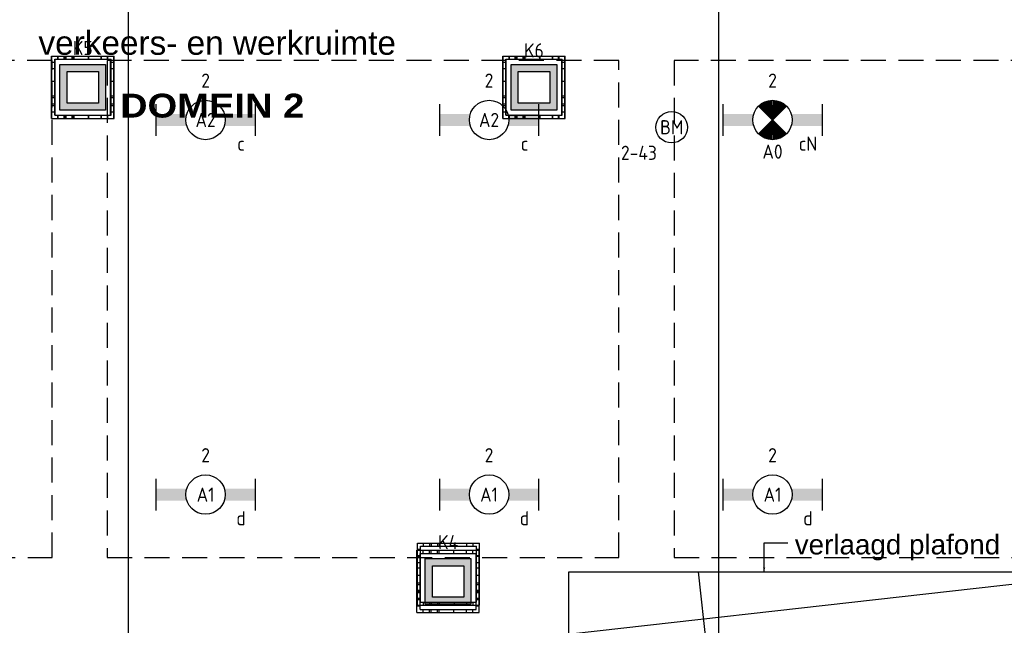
# Model space of a CAD drawing. Header units: millimetres. Extents: x -38031 to 110605, y -22066 to 88711.
# Tile 29 of 150: x 34920 to 41172, y 5248 to 9092. Entities that reach past the tile are written whole.
import ezdxf
from ezdxf.enums import TextEntityAlignment as Align

# ---------------------------------------------------------------- set-up
doc = ezdxf.new("R2010")
doc.units = ezdxf.units.MM
doc.header["$LTSCALE"] = 50
doc.linetypes.add('HIDDEN2', pattern=[4.7625, 3.175, -1.5875])
doc.linetypes.add('STYLE_06', pattern=[1.04164, 0.625, -0.20828, 0.06943, -0.13893])
for name, color, linetype in [('AB$1A---_ATTRIB035', 8, 'Continuous'), ('AL$1A---_ALGEMEEN', 8, 'Continuous'), ('AT$1A---_TEKST100', 8, 'Continuous'), ('Bouwkundig', 8, 'Continuous'), ('EB6511--_ATTRIB', 2, 'Continuous'), ('EL6222--', 3, 'Continuous'), ('EL6311--', 3, 'Continuous'), ('EL6311--nv', 3, 'Continuous'), ('EL6511--', 3, 'Continuous'), ('LICHT_TEXT018', 1, 'Continuous'), ('stramien', 1, 'Continuous'), ('versterkte strook', 7, 'Continuous'), ('Vloerdoos', 3, 'Continuous'), ('Vloerdoos (1e)', 51, 'Continuous'), ('Vloerdoos OUD', 51, 'Continuous')]:
    doc.layers.add(name, color=color, linetype=linetype)
doc.styles.add('Arial', font='ARIAL.TTF')
doc.styles.add('Arial Black', font='txt')
doc.styles.add('BURO-018', font='iso.shx', dxfattribs={"height": 90})
doc.styles.add('NORATT', font='isocp.shx')
doc.styles.get("Standard").update_dxf_attribs({"font": 'iso.shx'})
doc.dimstyles.new('VyA', dxfattribs={"dimtxt": 2.272868, "dimasz": 2.120801, "dimexe": 1.5, "dimexo": 1.59, "dimgap": 0.5, "dimtad": 1, "dimdec": 0, "dimzin": 11, "dimtxsty": 'Arial', "dimblk": 'VW_SLASH', "dimcen": 0, "dimdle": 1, "dimazin": 0, "dimtfac": 0.8, "dimtdec": 0, "dimtix": 1, "dimtmove": 0, "dimatfit": 0, "dimldrblk": 'VW_FILLEDARROW', "dimfxl": 0, "dimfrac": 2, "dimtolj": 1, "dimtzin": 11, "dimarcsym": 0})

# ---------------------------------------------------------------- blocks, each defined once
blk = doc.blocks.new('VLOERDOOS')
at = {"layer": 'Vloerdoos'}
for p, q in [((0, 395), (395, 395)), ((0, 395), (0, 0)), ((40, 375), (40, 395)), ((80, 375), (80, 395)), ((90, 375), (90, 395)), ((130, 375), (130, 395)), ((140, 375), (140, 395)), ((235, 375), (235, 395)), ((315, 375), (315, 395)), ((355, 375), (355, 395)), ((395, 395), (395, 0)), ((0, 355), (20, 355)), ((0, 315), (20, 315)), ((20, 375), (20, 20)), ((20, 375), (375, 375)), ((375, 375), (375, 20)), ((375, 355), (395, 355)), ((375, 315), (395, 315)), ((0, 305), (20, 305)), ((0, 265), (20, 265)), ((0, 255), (20, 255)), ((375, 305), (395, 305)), ((375, 265), (395, 265)), ((375, 255), (395, 255)), ((0, 160), (20, 160)), ((375, 160), (395, 160)), ((0, 80), (20, 80)), ((375, 80), (395, 80)), ((0, 40), (20, 40)), ((0, 0), (395, 0)), ((20, 20), (375, 20)), ((40, 0), (40, 20)), ((80, 0), (80, 20)), ((90, 0), (90, 20)), ((130, 0), (130, 20)), ((140, 0), (140, 20)), ((235, 0), (235, 20)), ((315, 0), (315, 20)), ((355, 0), (355, 20)), ((375, 40), (395, 40))]:
    blk.add_line(p, q, dxfattribs=at)
blk = doc.blocks.new('1115B6630')
at = {"color": 0}
for p, q in [((-6.3, 2), (-6.3, -2)), ((6.3, 2), (6.3, -2))]:
    blk.add_line(p, q, dxfattribs=at)
at = {"color": 0, "linetype": 'Continuous'}
blk.add_circle((0, 0), 2.5, dxfattribs=at)
at = {"color": 0}
for points in [[(-2.5, 0.75), (-6.3, 0.75), (-2.5, -0.75), (-6.3, -0.75)], [(2.5, 0.75), (6.3, 0.75), (2.5, -0.75), (6.3, -0.75)]]:
    blk.add_solid(points, dxfattribs=at)
at = {"color": 0, "linetype": 'Continuous', "style": 'BURO-018'}
for tag, p in [('E_GKAST', (0, 8)), ('E_GROEP', (0, 5)), ('E_SGROEP', (4.5, 5)), ('E_ARMCODE', (0, 0)), ('E_SLET', (4.5, -3))]:
    blk.add_attdef(tag, text='', height=1.8, dxfattribs=at).set_placement(p, align=Align.MIDDLE)
blk = doc.blocks.new('E00018')
at = {"color": 0, "linetype": 'Continuous'}
for p, q in [((-1.77, -1.77), (1.77, 1.77)), ((1.77, -1.77), (-1.77, 1.77))]:
    blk.add_line(p, q, dxfattribs=at)
at = {"color": 0, "linetype": 'Continuous', "const_width": 2.5}
for points in [[(-0.88, 0.88, -0.198912), (0, 1.25, -0.198912), (0.88, 0.88, -1)], [(-0.88, -0.88, 0.198912), (0, -1.25, 0.198912), (0.88, -0.88, 1)]]:
    blk.add_lwpolyline(points, format="xyb", dxfattribs=at)
blk = doc.blocks.new('1115B6630-NO1')
at = {"color": 0}
for p, q in [((-6.3, 2), (-6.3, -2)), ((6.3, 2), (6.3, -2))]:
    blk.add_line(p, q, dxfattribs=at)
at = {"color": 0, "linetype": 'Continuous'}
blk.add_circle((0, 0), 2.5, dxfattribs=at)
at = {"color": 0}
for points in [[(-2.5, 0.75), (-6.3, 0.75), (-2.5, -0.75), (-6.3, -0.75)], [(2.5, 0.75), (6.3, 0.75), (2.5, -0.75), (6.3, -0.75)]]:
    blk.add_solid(points, dxfattribs=at)
at = {"color": 0, "zscale": 50}
blk.add_blockref('E00018', (0, 0), dxfattribs=at)
at = {"color": 0, "linetype": 'Continuous', "style": 'BURO-018'}
for tag, p in [('E_GKAST', (0, 8)), ('E_GROEP', (0, 5)), ('E_SGROEP', (4.5, 5)), ('E_ARMCODE', (0, 0)), ('E_SLET', (4.5, -3))]:
    blk.add_attdef(tag, text='', height=1.8, dxfattribs=at).set_placement(p, align=Align.MIDDLE)
blk = doc.blocks.new('E00123')
at = {"color": 0, "linetype": 'Continuous'}
blk.add_circle((0, 0), 2, dxfattribs=at)
at = {"color": 0, "linetype": 'Continuous', "style": 'BURO-018'}
for tag, p in [('E_TEXT1', (0, 4.5)), ('E_TEXT2', (0, 0))]:
    blk.add_attdef(tag, text='', height=1.8, dxfattribs=at).set_placement(p, align=Align.MIDDLE)
at = {"color": 0, "linetype": 'Continuous', "style": 'BURO-018', "flags": 1}
blk.add_attdef('E_MATCODE', (0, 0), '', height=1.8, dxfattribs=at)
blk = doc.blocks.new('E00414')
at = {"color": 0, "linetype": 'Continuous'}
for p, q in [((-2.9, -2.9), (-2.9, 2.9)), ((-2.9, 2.9), (2.9, 2.9)), ((2.9, 2.9), (2.9, -2.9)), ((-2, 2), (2, 2)), ((-2, -2), (-2, 2)), ((2, 2), (2, -2)), ((2, -2), (-2, -2)), ((2.9, -2.9), (-2.9, -2.9))]:
    blk.add_line(p, q, dxfattribs=at)
at = {"color": 0}
for points in [[(-2.9, 2.9), (2.9, 2.9), (-2, 2), (2, 2)], [(-2, -2), (-2.9, -2.9), (-2, 2), (-2.9, 2.9)], [(2, 2), (2.9, 2.9), (2, -2), (2.9, -2.9)], [(2, -2), (2.9, -2.9), (-2, -2), (-2.9, -2.9)]]:
    blk.add_solid(points, dxfattribs=at)
at = {"color": 0, "linetype": 'Continuous', "style": 'BURO-018'}
for tag, p in [('E_GKAST', (0, 8)), ('E_GROEP', (0, 5)), ('E_SGROEP', (4.5, 5))]:
    blk.add_attdef(tag, text='', height=1.8, dxfattribs=at).set_placement(p, align=Align.MIDDLE)
at = {"color": 0, "linetype": 'Continuous', "style": 'BURO-018', "flags": 1}
for tag, p in [('E_VERMCODE', (13, 5)), ('E_MATCODE', (0, 0))]:
    blk.add_attdef(tag, text='', height=1.8, dxfattribs=at).set_placement(p, align=Align.MIDDLE)
blk = doc.blocks.new('tekst 12 pts')
at = {"layer": 'AL$1A---_ALGEMEEN', "color": 0, "style": 'Arial'}
blk.add_attdef('naam_ruimte', text='', height=151.5, dxfattribs=at).set_placement((0, -41.1), align=Align.TOP_CENTER)
at = {"layer": 'AL$1A---_ALGEMEEN', "color": 0, "flags": 1}
for tag, p in [('oppervlakte', (-264.6, -1003)), ('stramiennummer', (-264.6, -1275.7))]:
    blk.add_attdef(tag, p, '', height=151.5, dxfattribs=at)
blk = doc.blocks.new('tekst 9 pts')
at = {"layer": 'AL$1A---_ALGEMEEN', "color": 0, "style": 'Arial Black'}
blk.add_attdef('naam_ruimte', text='', height=151.5, dxfattribs=at).set_placement((0, -81.3), align=Align.TOP_CENTER)
at = {"layer": 'AL$1A---_ALGEMEEN', "color": 0, "flags": 1}
for tag, p in [('oppervlakte', (-334.4, -1162.5)), ('stramiennummer', (-334.4, -1435.2))]:
    blk.add_attdef(tag, p, '', height=151.5, dxfattribs=at)
blk = doc.blocks.new('VW_SLASH')
at = {"layer": 'AL$1A---_ALGEMEEN', "color": 0, "linetype": 'ByBlock', "lineweight": -2}
blk.add_line((0, 0), (-1, 0), dxfattribs=at)
at = {"layer": 'AL$1A---_ALGEMEEN', "color": 0, "linetype": 'ByBlock', "lineweight": 5}
blk.add_line((0.5, 0.5), (-0.5, -0.5), dxfattribs=at)
blk = doc.blocks.new('*D2064')
at = {"layer": 'AL$1A---_ALGEMEEN', "color": 0, "lineweight": -2}
for p, q in [((-49055.5, 603.4), (-49055.5, -1876.5)), ((-45282, 453.4), (-45282, -1876.5)), ((-45284.1, -1875), (-49053.4, -1875))]:
    blk.add_line(p, q, dxfattribs=at)
at = {"layer": 'AL$1A---_ALGEMEEN', "color": 0, "lineweight": -2, "xscale": 2.12080078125, "yscale": 2.12080078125, "zscale": 2.12080078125, "rotation": 180}
blk.add_blockref('VW_SLASH', (-49055.5, -1875), dxfattribs=at)
at = {"layer": 'AL$1A---_ALGEMEEN', "color": 0, "lineweight": -2, "xscale": 2.12080078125, "yscale": 2.12080078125, "zscale": 2.12080078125}
blk.add_blockref('VW_SLASH', (-45282, -1875), dxfattribs=at)
blk = doc.blocks.new('VW_FILLEDARROW')
at = {"layer": 'AL$1A---_ALGEMEEN', "color": 0, "lineweight": -2}
blk.add_solid([(0, 0), (0.5, 0.5), (0.5, -0.5)], dxfattribs=at)
blk = doc.blocks.new('*D2234')
at = {"layer": 'AL$1A---_ALGEMEEN', "color": 0, "lineweight": -2}
for p, q in [((-47494, 49.1), (-47494, 566.5)), ((-47491.9, 565), (-45588.1, 565)), ((-45586, 72.6), (-45586, 566.5))]:
    blk.add_line(p, q, dxfattribs=at)
at = {"layer": 'AL$1A---_ALGEMEEN', "color": 0, "lineweight": -2, "xscale": 2.12080078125, "yscale": 2.12080078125, "zscale": 2.12080078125, "rotation": 180}
blk.add_blockref('VW_SLASH', (-47494, 565), dxfattribs=at)
at = {"layer": 'AL$1A---_ALGEMEEN', "color": 0, "lineweight": -2, "xscale": 2.12080078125, "yscale": 2.12080078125, "zscale": 2.12080078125}
blk.add_blockref('VW_SLASH', (-45586, 565), dxfattribs=at)
blk = doc.blocks.new('txt 1_100 verlaagd plafond')
at = {"layer": 'AL$1A---_ALGEMEEN', "color": 0}
for p, q in [((-1830, 0), (-1830, 182.6)), ((-1830, 182.6), (-1680, 182.6))]:
    blk.add_line(p, q, dxfattribs=at)
blk.add_solid([(-1830, 0), (-1836.7, 25), (-1823.3, 25)], dxfattribs=at)
at = {"layer": 'AT$1A---_TEKST100', "insert": (-983.5, 235.8), "char_height": 126.27, "attachment_point": 2, "line_spacing_factor": 0.967741, "style": 'Arial'}
blk.add_mtext('{\\C256;\\lverlaagd plafond}', dxfattribs=at)
blk = doc.blocks.new('VLOERDOOS (1e)')
at = {"layer": 'Vloerdoos OUD'}
for p, q in [((0, 395), (395, 395)), ((0, 395), (0, 0)), ((40, 375), (40, 395)), ((80, 375), (80, 395)), ((90, 375), (90, 395)), ((130, 375), (130, 395)), ((140, 375), (140, 395)), ((235, 375), (235, 395)), ((315, 375), (315, 395)), ((355, 375), (355, 395)), ((395, 395), (395, 0)), ((0, 355), (20, 355)), ((0, 315), (20, 315)), ((20, 375), (20, 20)), ((20, 375), (375, 375)), ((375, 375), (375, 20)), ((375, 355), (395, 355)), ((375, 315), (395, 315)), ((0, 305), (20, 305)), ((0, 265), (20, 265)), ((0, 255), (20, 255)), ((375, 305), (395, 305)), ((375, 265), (395, 265)), ((375, 255), (395, 255)), ((0, 160), (20, 160)), ((375, 160), (395, 160)), ((0, 80), (20, 80)), ((375, 80), (395, 80)), ((0, 40), (20, 40)), ((0, 0), (395, 0)), ((20, 20), (375, 20)), ((40, 0), (40, 20)), ((80, 0), (80, 20)), ((90, 0), (90, 20)), ((130, 0), (130, 20)), ((140, 0), (140, 20)), ((235, 0), (235, 20)), ((315, 0), (315, 20)), ((355, 0), (355, 20)), ((375, 40), (395, 40))]:
    blk.add_line(p, q, dxfattribs=at)
blk = doc.blocks.new('metselwerk zo gevel 2150+')
at = {"layer": 'AL$1A---_ALGEMEEN', "color": 0}
blk.add_line((-49055.5, -2275.00786), (-49055.5, 1174.99214), dxfattribs=at)
for base, p1, p2, override, picture, middle in [((-49055.5, -1875.00786), (-45282, 454.99214), (-49055.5, 604.99214), {"dimtxt": 2.272868, "dimgap": 25, "dimdec": 1, "dimlfac": 50, "dimpost": '<>', "dimtxsty": 'Arial', "dimtmove": 2}, '*D2064', (-47168.75, -1848.8474)), ((-45586, 564.99214), (-47494, 47.55464), (-45586, 71), {"dimtxt": 2.272868, "dimgap": 25, "dimlfac": 50, "dimpost": '<>', "dimtxsty": 'Arial', "dimtmove": 2}, '*D2234', (-46540, 591.1526))]:
    dim = blk.add_linear_dim(base=base, p1=p1, p2=p2, dimstyle='VyA', override=override, dxfattribs=at)
    dim.commit()
    dim.dimension.update_dxf_attribs({"geometry": picture, "text_midpoint": middle})
blk = doc.blocks.new('200254 W 210e 19-03-2008')
at = {"layer": 'AL$1A---_ALGEMEEN'}
ref = blk.add_blockref('tekst 12 pts', (19758.23, 3197.19), dxfattribs=dict(at, xscale=-0.02, yscale=0.02, zscale=0.02))
ref.add_attrib('naam_ruimte', 'verkeers- en werkruimte', dxfattribs={"layer": 'AB$1A---_ATTRIB035', "height": 3.0305, "style": 'Arial'}).set_placement((19758.23, 3196.37), align=Align.TOP_CENTER)
ref = blk.add_blockref('tekst 9 pts', (19757.59, 3190.02), dxfattribs=dict(at, xscale=0.02, yscale=0.02, zscale=0.02))
ref.add_attrib('naam_ruimte', 'DOMEIN 2', dxfattribs={"layer": 'AB$1A---_ATTRIB035', "height": 3.03, "style": 'Arial Black'}).set_placement((19757.59, 3188.4), align=Align.TOP_CENTER)
at = {"layer": 'AL$1A---_ALGEMEEN', "xscale": 0.02, "yscale": 0.02, "zscale": 0.02, "rotation": 6.40755072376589}
blk.add_blockref('metselwerk zo gevel 2150+', (20796.95, 3213.85), dxfattribs=at)
at = {"layer": 'AL$1A---_ALGEMEEN'}
blk.add_lwpolyline([(19894.89, 3127.71), (19894.89, 3283.71), (19587.89, 3283.71), (19587.89, 3103.71), (19694.89, 3103.71), (19694.89, 3115.71), (19802.89, 3115.71), (19802.89, 3127.71)], close=True, dxfattribs=at)
at = {"layer": 'stramien', "linetype": 'STYLE_06', "ltscale": 50}
for p, q in [((19821.95, 2703.35), (19821.95, 4240.03)), ((19746.95, 2737.41), (19746.95, 3963.01))]:
    blk.add_line(p, q, dxfattribs=at)
at = {"layer": 'AL$1A---_ALGEMEEN', "xscale": 0.02, "yscale": 0.02, "zscale": 0.02}
blk.add_blockref('txt 1_100 verlaagd plafond', (19864.29, 3127.71), dxfattribs=at)

msp = doc.modelspace()

# ---------------------------------------------------------------- block references
at = {"layer": 'Bouwkundig', "xscale": 50, "yscale": 50, "zscale": 50}
msp.add_blockref('200254 W 210e 19-03-2008', (-951737.5, -150797.3), dxfattribs=at)

# ---------------------------------------------------------------- next in the draw order: linework, layer by layer
at = {"layer": 'LICHT_TEXT018', "linetype": 'HIDDEN2'}
for points in [[(31875.3, 5677.7), (35125.3, 5677.7), (35125.3, 8834.3), (31875.3, 8834.3)], [(35475.3, 5677.7), (38725.3, 5677.7), (38725.3, 8834.3), (35475.3, 8834.3)], [(39075.3, 5677.7), (42325.3, 5677.7), (42325.3, 8834.3), (39075.3, 8834.3)]]:
    msp.add_lwpolyline(points, close=True, dxfattribs=at)
at = {"layer": 'versterkte strook'}
msp.add_line((8732.7, 1860.9), (101326.6, 12259.4), dxfattribs=at)

# ---------------------------------------------------------------- next in the draw order: block references
at = {"layer": 'EL6222--'}
ref = msp.add_blockref('E00414', (35320.6, 8663), dxfattribs=dict(at, xscale=50, yscale=50, zscale=50))
ref.add_attrib('E_GROEP', 'K5', dxfattribs={"layer": '0', "color": 1, "linetype": 'Continuous', "height": 90, "style": 'BURO-018'}).set_placement((35320.6, 8913), align=Align.MIDDLE)
ref = msp.add_blockref('E00414', (38185.2, 8663), dxfattribs=dict(at, xscale=50, yscale=50, zscale=50))
ref.add_attrib('E_GROEP', 'K6', dxfattribs={"layer": '0', "color": 1, "linetype": 'Continuous', "height": 90, "style": 'BURO-018'}).set_placement((38185.2, 8897.6), align=Align.MIDDLE)
ref = msp.add_blockref('E00414', (37640.6, 5526.1), dxfattribs=dict(at, xscale=50, yscale=50, zscale=50))
ref.add_attrib('E_GROEP', 'K4', dxfattribs={"layer": '0', "color": 1, "linetype": 'Continuous', "height": 90, "style": 'BURO-018'}).set_placement((37640.6, 5776.1), align=Align.MIDDLE)
at = {"layer": 'EL6311--'}
ref = msp.add_blockref('1115B6630', (36100.3, 8455.7), dxfattribs=dict(at, xscale=50, yscale=50, zscale=50))
ref.add_attrib('E_ARMCODE', 'A2', dxfattribs={"layer": '0', "color": 1, "linetype": 'Continuous', "height": 90, "style": 'BURO-018'}).set_placement((36100.3, 8455.7), align=Align.MIDDLE)
ref.add_attrib('E_SLET', 'c', dxfattribs={"layer": '0', "color": 1, "linetype": 'Continuous', "height": 90, "style": 'BURO-018'}).set_placement((36325.3, 8305.7), align=Align.MIDDLE)
ref.add_attrib('E_GROEP', '2', dxfattribs={"layer": '0', "color": 1, "linetype": 'Continuous', "height": 90, "style": 'BURO-018'}).set_placement((36100.3, 8705.7), align=Align.MIDDLE)
ref = msp.add_blockref('1115B6630', (37900.3, 8455.7), dxfattribs=dict(at, xscale=50, yscale=50, zscale=50))
ref.add_attrib('E_ARMCODE', 'A2', dxfattribs={"layer": '0', "color": 1, "linetype": 'Continuous', "height": 90, "style": 'BURO-018'}).set_placement((37900.3, 8455.7), align=Align.MIDDLE)
ref.add_attrib('E_SLET', 'c', dxfattribs={"layer": '0', "color": 1, "linetype": 'Continuous', "height": 90, "style": 'BURO-018'}).set_placement((38125.3, 8305.7), align=Align.MIDDLE)
ref.add_attrib('E_GROEP', '2', dxfattribs={"layer": '0', "color": 1, "linetype": 'Continuous', "height": 90, "style": 'BURO-018'}).set_placement((37900.3, 8705.7), align=Align.MIDDLE)
ref = msp.add_blockref('1115B6630', (36100.3, 6077.7), dxfattribs=dict(at, xscale=50, yscale=50, zscale=50))
ref.add_attrib('E_ARMCODE', 'A1', dxfattribs={"layer": '0', "color": 1, "linetype": 'Continuous', "height": 90, "style": 'BURO-018'}).set_placement((36100.3, 6077.7), align=Align.MIDDLE)
ref.add_attrib('E_SLET', 'd', dxfattribs={"layer": '0', "color": 1, "linetype": 'Continuous', "height": 90, "style": 'BURO-018'}).set_placement((36325.3, 5927.7), align=Align.MIDDLE)
ref.add_attrib('E_GROEP', '2', dxfattribs={"layer": '0', "color": 1, "linetype": 'Continuous', "height": 90, "style": 'BURO-018'}).set_placement((36100.3, 6327.7), align=Align.MIDDLE)
ref = msp.add_blockref('1115B6630', (37900.3, 6077.7), dxfattribs=dict(at, xscale=50, yscale=50, zscale=50))
ref.add_attrib('E_ARMCODE', 'A1', dxfattribs={"layer": '0', "color": 1, "linetype": 'Continuous', "height": 90, "style": 'BURO-018'}).set_placement((37900.3, 6077.7), align=Align.MIDDLE)
ref.add_attrib('E_SLET', 'd', dxfattribs={"layer": '0', "color": 1, "linetype": 'Continuous', "height": 90, "style": 'BURO-018'}).set_placement((38125.3, 5927.7), align=Align.MIDDLE)
ref.add_attrib('E_GROEP', '2', dxfattribs={"layer": '0', "color": 1, "linetype": 'Continuous', "height": 90, "style": 'BURO-018'}).set_placement((37900.3, 6327.7), align=Align.MIDDLE)
ref = msp.add_blockref('1115B6630', (39700.3, 6077.7), dxfattribs=dict(at, xscale=50, yscale=50, zscale=50))
ref.add_attrib('E_ARMCODE', 'A1', dxfattribs={"layer": '0', "color": 1, "linetype": 'Continuous', "height": 90, "style": 'BURO-018'}).set_placement((39700.3, 6077.7), align=Align.MIDDLE)
ref.add_attrib('E_SLET', 'd', dxfattribs={"layer": '0', "color": 1, "linetype": 'Continuous', "height": 90, "style": 'BURO-018'}).set_placement((39925.3, 5927.7), align=Align.MIDDLE)
ref.add_attrib('E_GROEP', '2', dxfattribs={"layer": '0', "color": 1, "linetype": 'Continuous', "height": 90, "style": 'BURO-018'}).set_placement((39700.3, 6327.7), align=Align.MIDDLE)
at = {"layer": 'EL6311--nv', "color": 0}
ref = msp.add_blockref('1115B6630-NO1', (39700.3, 8455.7), dxfattribs=dict(at, xscale=50, yscale=50, zscale=50))
ref.add_attrib('E_ARMCODE', 'A0', dxfattribs={"layer": '0', "color": 1, "linetype": 'Continuous', "height": 90, "style": 'BURO-018'}).set_placement((39700.3, 8254.8), align=Align.MIDDLE)
ref.add_attrib('E_SLET', 'cN', dxfattribs={"layer": '0', "color": 1, "linetype": 'Continuous', "height": 90, "style": 'BURO-018'}).set_placement((39925.3, 8305.7), align=Align.MIDDLE)
ref.add_attrib('E_GROEP', '2', dxfattribs={"layer": '0', "color": 1, "linetype": 'Continuous', "height": 90, "style": 'BURO-018'}).set_placement((39700.3, 8705.7), align=Align.MIDDLE)
at = {"layer": 'EL6511--'}
ref = msp.add_blockref('E00123', (39060.2, 8409.8), dxfattribs=dict(at, xscale=50, yscale=50, zscale=50))
ref.add_attrib('E_TEXT2', 'BM', dxfattribs={"layer": 'EB6511--_ATTRIB', "color": 1, "linetype": 'Continuous', "height": 90, "style": 'NORATT'}).set_placement((39060.2, 8409.8), align=Align.MIDDLE)
ref.add_attrib('E_TEXT1', '2-43', dxfattribs={"layer": 'EB6511--_ATTRIB', "color": 1, "linetype": 'Continuous', "height": 90, "style": 'NORATT'}).set_placement((38851.9, 8247.5), align=Align.MIDDLE)
at = {"layer": 'Vloerdoos', "rotation": 90}
for p in [(35517.5, 8465.9), (38382.1, 8465.9), (37837.5, 5328.9)]:
    msp.add_blockref('VLOERDOOS', p, dxfattribs=at)
at = {"layer": 'Vloerdoos (1e)', "rotation": 90}
for p in [(35519.9, 8465.9), (38384.5, 8465.9), (37839.9, 5374.9)]:
    msp.add_blockref('VLOERDOOS (1e)', p, dxfattribs=at)

doc.saveas('drawing.dxf')
